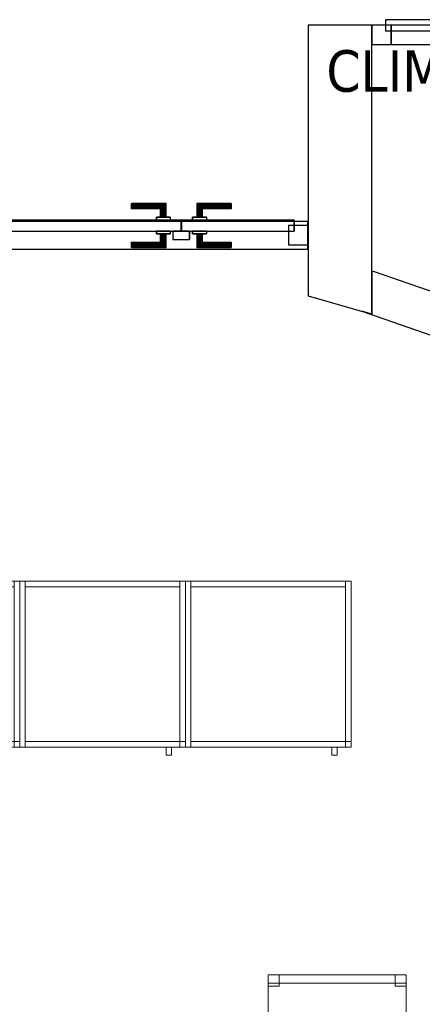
# Model space of a CAD drawing. Header units: metres. Extents: x 397.7 to 427.5, y 12.7 to 28.4.
# Tile 19 of 130: x 406.5 to 407.9, y 20.7 to 24.2. Entities that reach past the tile are written whole.
import ezdxf

# ---------------------------------------------------------------- set-up
doc = ezdxf.new("R2010")
doc.units = ezdxf.units.M
doc.layers.add('01_CARPINTERIA', color=5, linetype='Continuous', lineweight=25, true_color=0x0000ff)
for name, color, linetype, lineweight in [('02_MOBILIARIO', 7, 'Continuous', 18), ('A-DETL-____-MBND', 7, 'Continuous', 18), ('A-GENM-____-OTLN', 7, 'Continuous', 18), ('A-WALL-____-MCUT', 7, 'Continuous', 25), ('A-WALL-____-OTLN', 7, 'Continuous', 25), ('G-____-____-TEXT', 7, 'Continuous', 30), ('Mobiliario', 7, 'Continuous', 18)]:
    doc.layers.add(name, color=color, linetype=linetype, lineweight=lineweight)
doc.styles.add('Tahoma_2', font='tahoma.ttf', dxfattribs={"height": 0.15})

# ---------------------------------------------------------------- blocks, each defined once
blk = doc.blocks.new('Family - LONDR55-XX_ZZ-ARQ-CAA-M3D-Londres55-153683-07_CLI_AIRE_P4')
at = {"layer": '01_CARPINTERIA', "color": 161, "true_color": 0xaaaaff}
for p, q in [((0.8687, 0.09), (0.05, 0.09)), ((0.05, 0.09), (0.05, 0.05)), ((0.8687, 0.09), (0.05, 0.09)), ((0.05, 0.09), (0.05, 0.05)), ((0.07, 0.07), (0, 0.07)), ((0, 0.07), (0, 0)), ((0.07, 0.07), (0, 0.07)), ((0, 0.07), (0, 0)), ((0.05, 0.05), (0.8687, 0.05)), ((0.05, 0.05), (0.8687, 0.05)), ((0.07, 0), (0.07, 0.07)), ((0.07, 0.07), (0.07, 0)), ((0, 0), (0.07, 0)), ((0, 0), (0.07, 0))]:
    blk.add_line(p, q, dxfattribs=at)
blk = doc.blocks.new('Family - Porta P4-153684-07_CLI_AIRE_P4')
blk.add_blockref('Family - LONDR55-XX_ZZ-ARQ-CAA-M3D-Londres55-153683-07_CLI_AIRE_P4', (0, 0))
blk = doc.blocks.new('Family - Evans P4-153693-07_CLI_AIRE_P4')
at = {"layer": 'A-WALL-____-OTLN', "color": 253, "true_color": 0xaaaaaa}
for p, q in [((3.169, 0.1), (0, 0.1)), ((3.169, 0.1), (1.84, 0.1)), ((3.169, 0), (3.169, 0.1)), ((3.169, 0), (3.169, 0.1)), ((0, 0), (3.169, 0)), ((1.84, 0), (3.169, 0))]:
    blk.add_line(p, q, dxfattribs=at)
at = {"layer": 'A-WALL-____-OTLN', "color": 253, "lineweight": 18, "true_color": 0xaaaaaa}
blk.add_line((0, 0), (3.169, 0), dxfattribs=at)
blk = doc.blocks.new('Family - Vano porta P4-153695-07_CLI_AIRE_P4')
at = {"layer": 'A-GENM-____-OTLN', "color": 253, "true_color": 0xaaaaaa}
for p, q in [((406.177, 23.5195), (406.177, 23.4195)), ((407.506, 23.5195), (406.177, 23.5195)), ((406.177, 23.5195), (406.177, 23.4195)), ((406.177, 23.5195), (407.506, 23.5195)), ((407.506, 23.4195), (407.506, 23.5195)), ((407.506, 23.5195), (407.506, 23.4195)), ((406.177, 23.4195), (407.506, 23.4195)), ((407.506, 23.4195), (406.177, 23.4195))]:
    blk.add_line(p, q, dxfattribs=at)
blk = doc.blocks.new('Family - Evans P4-153701-07_CLI_AIRE_P4')
at = {"layer": 'A-WALL-____-MCUT', "color": 253, "true_color": 0xaaaaaa}
for p, q in [((1.5874, 5.027), (1.578, 5.0297)), ((1.578, 5.0297), (1.578, 4.8736)), ((1.8484, 4.937), (1.5874, 5.027)), ((1.578, 4.8736), (1.5423, 4.8839)), ((1.5423, 4.8839), (1.7957, 4.7965))]:
    blk.add_line(p, q, dxfattribs=at)
at = {"layer": 'A-WALL-____-OTLN', "color": 253, "true_color": 0xaaaaaa}
for p, q in [((1.578, 5.0297), (1.578, 4.8736)), ((1.5874, 5.027), (1.578, 5.0297)), ((1.8484, 4.937), (1.5874, 5.027)), ((1.5423, 4.8839), (1.7957, 4.7965)), ((1.578, 4.8736), (1.5423, 4.8839))]:
    blk.add_line(p, q, dxfattribs=at)
blk = doc.blocks.new('Family - Cadira d_Oficina_P4-153769-07_CLI_AIRE_P4')
at = {"layer": 'A-DETL-____-MBND', "color": 253, "true_color": 0xaaaaaa}
for p, q in [((0, 0.47), (0, 0.5)), ((0, 0.5), (0.5, 0.5)), ((0.5, 0.5), (0, 0.5)), ((0, 0.5), (0, 0.47)), ((0, 0), (0, 0.5)), ((0, 0.5), (0.5, 0.5)), ((0.5, 0.5), (0, 0.5)), ((0, 0.5), (0, 0)), ((0, 0.46), (0, 0.5)), ((0, 0.5), (0.04, 0.5)), ((0.04, 0.5), (0, 0.5)), ((0, 0.5), (0, 0.46)), ((0.04, 0.5), (0.04, 0.46)), ((0.04, 0.46), (0.04, 0.5)), ((0.46, 0.46), (0.46, 0.5)), ((0.46, 0.5), (0.5, 0.5)), ((0.5, 0.5), (0.46, 0.5)), ((0.46, 0.5), (0.46, 0.46)), ((0.5, 0.5), (0.5, 0.47)), ((0.5, 0.47), (0.5, 0.5)), ((0.5, 0.5), (0.5, 0)), ((0.5, 0), (0.5, 0.5)), ((0.5, 0.5), (0.5, 0.46)), ((0.5, 0.46), (0.5, 0.5)), ((0.5, 0.47), (0, 0.47)), ((0, 0.47), (0.5, 0.47)), ((0.04, 0.46), (0, 0.46)), ((0, 0.46), (0.04, 0.46)), ((0.5, 0.46), (0.46, 0.46)), ((0.46, 0.46), (0.5, 0.46)), ((0, 0), (0, 0.04)), ((0, 0.04), (0.04, 0.04)), ((0.04, 0.04), (0, 0.04)), ((0, 0.04), (0, 0)), ((0.04, 0.04), (0.04, 0)), ((0.04, 0), (0.04, 0.04)), ((0.46, 0), (0.46, 0.04)), ((0.46, 0.04), (0.5, 0.04)), ((0.5, 0.04), (0.46, 0.04)), ((0.46, 0.04), (0.46, 0)), ((0.5, 0.04), (0.5, 0)), ((0.5, 0), (0.5, 0.04)), ((0.5, 0), (0, 0)), ((0, 0), (0.5, 0)), ((0.04, 0), (0, 0)), ((0, 0), (0.04, 0)), ((0.5, 0), (0.46, 0)), ((0.46, 0), (0.5, 0))]:
    blk.add_line(p, q, dxfattribs=at)
blk = doc.blocks.new('Family - Armai 60x60x60_P4-153807-07_CLI_AIRE_P4')
at = {"layer": '02_MOBILIARIO', "color": 253, "true_color": 0xaaaaaa}
for p, q in [((0, 0.03), (0, 0.63)), ((0, 0.63), (0, 0.03)), ((0, 0.63), (0.6, 0.63)), ((0.6, 0.63), (0, 0.63)), ((0, 0.03), (0, 0.63)), ((0, 0.63), (0.02, 0.63)), ((0.02, 0.63), (0.02, 0.61)), ((0.02, 0.63), (0.58, 0.63)), ((0.02, 0.63), (0.02, 0.03)), ((0.58, 0.61), (0.02, 0.61)), ((0.58, 0.63), (0.58, 0.61)), ((0.58, 0.03), (0.58, 0.63)), ((0.58, 0.63), (0.6, 0.63)), ((0.6, 0.63), (0.6, 0.03)), ((0.6, 0.63), (0.6, 0.03)), ((0.6, 0.03), (0.6, 0.63)), ((0.02, 0.05), (0.02, 0.03)), ((0.02, 0.05), (0.58, 0.05)), ((0.58, 0.03), (0.58, 0.05)), ((0.58, 0.05), (0.6, 0.05)), ((0.58, 0.05), (0.58, 0.03)), ((0.6, 0.03), (0.6, 0.05)), ((0.6, 0.03), (0, 0.03)), ((0, 0.03), (0.6, 0.03)), ((0, 0.03), (0.02, 0.03)), ((0.58, 0.03), (0.02, 0.03)), ((0.6, 0.03), (0.58, 0.03)), ((0.58, 0.03), (0.6, 0.03))]:
    blk.add_line(p, q, dxfattribs=at)
at = {"layer": 'Mobiliario', "color": 253, "true_color": 0xaaaaaa}
for p, q in [((0.02, 0.63), (0, 0.63)), ((0, 0.63), (0, 0.03)), ((0.02, 0.63), (0.02, 0.61)), ((0.58, 0.63), (0.02, 0.63)), ((0.02, 0.03), (0.02, 0.63)), ((0.02, 0.61), (0.58, 0.61)), ((0.58, 0.61), (0.58, 0.63)), ((0.6, 0.63), (0.58, 0.63)), ((0.58, 0.63), (0.58, 0.03)), ((0.6, 0.03), (0.6, 0.63)), ((0.02, 0.05), (0.02, 0.03)), ((0.58, 0.05), (0.02, 0.05)), ((0.6, 0.05), (0.58, 0.05)), ((0.58, 0.05), (0.58, 0.03)), ((0.58, 0.03), (0.58, 0.05)), ((0.6, 0.03), (0.6, 0.05)), ((0, 0.03), (0.02, 0.03)), ((0.02, 0.03), (0.58, 0.03)), ((0.58, 0.03), (0.6, 0.03)), ((0.58, 0.03), (0.6, 0.03))]:
    blk.add_line(p, q, dxfattribs=at)
blk = doc.blocks.new('Family - Armai 60x60x60_P4-153842-07_CLI_AIRE_P4')
at = {"layer": '02_MOBILIARIO', "color": 253, "true_color": 0xaaaaaa}
for p, q in [((0, 0.03), (0, 0.63)), ((0, 0.63), (0.02, 0.63)), ((0, 0.03), (0, 0.63)), ((0, 0.63), (0, 0.03)), ((0, 0.63), (0.6, 0.63)), ((0.6, 0.63), (0, 0.63)), ((0.02, 0.63), (0.02, 0.03)), ((0.02, 0.63), (0.02, 0.61)), ((0.02, 0.63), (0.58, 0.63)), ((0.58, 0.61), (0.02, 0.61)), ((0.58, 0.03), (0.58, 0.63)), ((0.58, 0.63), (0.6, 0.63)), ((0.58, 0.63), (0.58, 0.61)), ((0.6, 0.63), (0.6, 0.03)), ((0.6, 0.63), (0.6, 0.03)), ((0.6, 0.03), (0.6, 0.63)), ((0.02, 0.05), (0.02, 0.03)), ((0.02, 0.05), (0.58, 0.05)), ((0.58, 0.05), (0.58, 0.03)), ((0.58, 0.03), (0.58, 0.05)), ((0.58, 0.05), (0.6, 0.05)), ((0.6, 0.03), (0.6, 0.05)), ((0, 0.03), (0.02, 0.03)), ((0.6, 0.03), (0, 0.03)), ((0, 0.03), (0.6, 0.03)), ((0.58, 0.03), (0.02, 0.03)), ((0.58, 0.03), (0.6, 0.03)), ((0.6, 0.03), (0.58, 0.03))]:
    blk.add_line(p, q, dxfattribs=at)
at = {"layer": 'Mobiliario', "color": 253, "true_color": 0xaaaaaa}
for p, q in [((0.02, 0.63), (0, 0.63)), ((0, 0.63), (0, 0.03)), ((0.02, 0.03), (0.02, 0.63)), ((0.02, 0.63), (0.02, 0.61)), ((0.58, 0.63), (0.02, 0.63)), ((0.02, 0.61), (0.58, 0.61)), ((0.6, 0.63), (0.58, 0.63)), ((0.58, 0.63), (0.58, 0.03)), ((0.58, 0.61), (0.58, 0.63)), ((0.6, 0.03), (0.6, 0.63)), ((0.02, 0.05), (0.02, 0.03)), ((0.58, 0.05), (0.02, 0.05)), ((0.58, 0.03), (0.58, 0.05)), ((0.6, 0.05), (0.58, 0.05)), ((0.58, 0.05), (0.58, 0.03)), ((0.6, 0.03), (0.6, 0.05)), ((0, 0.03), (0.02, 0.03)), ((0.02, 0.03), (0.58, 0.03)), ((0.58, 0.03), (0.6, 0.03)), ((0.58, 0.03), (0.6, 0.03))]:
    blk.add_line(p, q, dxfattribs=at)
blk = doc.blocks.new('Family - Armai 60x60x60_P4-153850-07_CLI_AIRE_P4')
at = {"layer": 'A-DETL-____-MBND', "color": 253, "true_color": 0xaaaaaa}
for p, q in [((0, 0.03), (0, 0.63)), ((0, 0.63), (0.02, 0.63)), ((0, 0.63), (0.02, 0.63)), ((0, 0.63), (0, 0.03)), ((0, 0.03), (0, 0.63)), ((0, 0.63), (0, 0.03)), ((0, 0.63), (0.6, 0.63)), ((0.6, 0.63), (0, 0.63)), ((0, 0.03), (0, 0.63)), ((0, 0.63), (0, 0.03)), ((0, 0.63), (0.6, 0.63)), ((0.6, 0.63), (0, 0.63)), ((0.02, 0.63), (0.02, 0.03)), ((0.02, 0.03), (0.02, 0.63)), ((0.02, 0.61), (0.02, 0.63)), ((0.02, 0.63), (0.02, 0.61)), ((0.02, 0.63), (0.58, 0.63)), ((0.58, 0.63), (0.02, 0.63)), ((0.58, 0.61), (0.02, 0.61)), ((0.02, 0.61), (0.58, 0.61)), ((0.58, 0.03), (0.58, 0.63)), ((0.58, 0.63), (0.6, 0.63)), ((0.58, 0.63), (0.6, 0.63)), ((0.58, 0.63), (0.58, 0.03)), ((0.58, 0.63), (0.58, 0.61)), ((0.58, 0.63), (0.58, 0.61)), ((0.6, 0.63), (0.6, 0.03)), ((0.6, 0.03), (0.6, 0.63)), ((0.6, 0.63), (0.6, 0.03)), ((0.6, 0.03), (0.6, 0.63)), ((0.6, 0.63), (0.6, 0.03)), ((0.6, 0.03), (0.6, 0.63)), ((0.02, 0.03), (0.02, 0.05)), ((0.02, 0.05), (0.02, 0.03)), ((0.02, 0.05), (0.58, 0.05)), ((0.58, 0.05), (0.02, 0.05)), ((0.58, 0.03), (0.58, 0.05)), ((0.58, 0.05), (0.6, 0.05)), ((0.58, 0.03), (0.58, 0.05)), ((0.6, 0.05), (0.58, 0.05)), ((0.58, 0.05), (0.58, 0.03)), ((0.58, 0.05), (0.58, 0.03)), ((0.6, 0.05), (0.6, 0.03)), ((0.6, 0.03), (0.6, 0.05)), ((0.02, 0.03), (0, 0.03)), ((0, 0.03), (0.02, 0.03)), ((0.6, 0.03), (0, 0.03)), ((0, 0.03), (0.6, 0.03)), ((0.6, 0.03), (0, 0.03)), ((0, 0.03), (0.6, 0.03)), ((0.58, 0.03), (0.02, 0.03)), ((0.02, 0.03), (0.58, 0.03)), ((0.53, 0), (0.53, 0.03)), ((0.53, 0.03), (0.53, 0)), ((0.53, 0.03), (0.55, 0.03)), ((0.55, 0.03), (0.53, 0.03)), ((0.55, 0), (0.53, 0)), ((0.53, 0), (0.55, 0)), ((0.55, 0.03), (0.55, 0)), ((0.55, 0.03), (0.55, 0)), ((0.6, 0.03), (0.58, 0.03)), ((0.58, 0.03), (0.6, 0.03)), ((0.6, 0.03), (0.58, 0.03)), ((0.58, 0.03), (0.6, 0.03))]:
    blk.add_line(p, q, dxfattribs=at)
blk = doc.blocks.new('Family - Armai 60x60x60_P4-154062-07_CLI_AIRE_P4')
at = {"layer": 'A-DETL-____-MBND', "color": 253, "true_color": 0xaaaaaa}
for p, q in [((0, 0.03), (0, 0.63)), ((0, 0.63), (0.02, 0.63)), ((0, 0.63), (0.02, 0.63)), ((0, 0.63), (0, 0.03)), ((0, 0.03), (0, 0.63)), ((0, 0.63), (0, 0.03)), ((0, 0.63), (0.6, 0.63)), ((0.6, 0.63), (0, 0.63)), ((0, 0.03), (0, 0.63)), ((0, 0.63), (0, 0.03)), ((0, 0.63), (0.6, 0.63)), ((0.6, 0.63), (0, 0.63)), ((0.02, 0.61), (0.02, 0.63)), ((0.02, 0.63), (0.02, 0.61)), ((0.02, 0.63), (0.58, 0.63)), ((0.58, 0.63), (0.02, 0.63)), ((0.02, 0.63), (0.02, 0.03)), ((0.02, 0.03), (0.02, 0.63)), ((0.58, 0.61), (0.02, 0.61)), ((0.02, 0.61), (0.58, 0.61)), ((0.58, 0.63), (0.58, 0.61)), ((0.58, 0.63), (0.58, 0.61)), ((0.58, 0.03), (0.58, 0.63)), ((0.58, 0.63), (0.6, 0.63)), ((0.58, 0.63), (0.6, 0.63)), ((0.58, 0.63), (0.58, 0.03)), ((0.6, 0.63), (0.6, 0.03)), ((0.6, 0.03), (0.6, 0.63)), ((0.6, 0.63), (0.6, 0.03)), ((0.6, 0.03), (0.6, 0.63)), ((0.6, 0.63), (0.6, 0.03)), ((0.6, 0.03), (0.6, 0.63)), ((0.02, 0.03), (0.02, 0.05)), ((0.02, 0.05), (0.02, 0.03)), ((0.02, 0.05), (0.58, 0.05)), ((0.58, 0.05), (0.02, 0.05)), ((0.58, 0.05), (0.58, 0.03)), ((0.58, 0.05), (0.58, 0.03)), ((0.58, 0.03), (0.58, 0.05)), ((0.58, 0.05), (0.6, 0.05)), ((0.58, 0.03), (0.58, 0.05)), ((0.6, 0.05), (0.58, 0.05)), ((0.6, 0.05), (0.6, 0.03)), ((0.6, 0.03), (0.6, 0.05)), ((0.02, 0.03), (0, 0.03)), ((0, 0.03), (0.02, 0.03)), ((0.6, 0.03), (0, 0.03)), ((0, 0.03), (0.6, 0.03)), ((0.6, 0.03), (0, 0.03)), ((0, 0.03), (0.6, 0.03)), ((0.58, 0.03), (0.02, 0.03)), ((0.02, 0.03), (0.58, 0.03)), ((0.53, 0), (0.53, 0.03)), ((0.53, 0.03), (0.53, 0)), ((0.53, 0.03), (0.55, 0.03)), ((0.55, 0.03), (0.53, 0.03)), ((0.55, 0), (0.53, 0)), ((0.53, 0), (0.55, 0)), ((0.55, 0.03), (0.55, 0)), ((0.55, 0.03), (0.55, 0)), ((0.6, 0.03), (0.58, 0.03)), ((0.58, 0.03), (0.6, 0.03)), ((0.6, 0.03), (0.58, 0.03)), ((0.58, 0.03), (0.6, 0.03))]:
    blk.add_line(p, q, dxfattribs=at)
blk = doc.blocks.new('Family - Armai 60x60x60_P4-154114-07_CLI_AIRE_P4')
at = {"layer": '02_MOBILIARIO', "color": 253, "true_color": 0xaaaaaa}
for p, q in [((0, 0.03), (0, 0.63)), ((0, 0.63), (0.02, 0.63)), ((0, 0.03), (0, 0.63)), ((0, 0.63), (0, 0.03)), ((0, 0.63), (0.6, 0.63)), ((0.6, 0.63), (0, 0.63)), ((0.02, 0.63), (0.02, 0.03)), ((0.02, 0.63), (0.02, 0.61)), ((0.02, 0.63), (0.58, 0.63)), ((0.58, 0.61), (0.02, 0.61)), ((0.58, 0.63), (0.58, 0.61)), ((0.58, 0.03), (0.58, 0.63)), ((0.58, 0.63), (0.6, 0.63)), ((0.6, 0.63), (0.6, 0.03)), ((0.6, 0.03), (0.6, 0.63)), ((0.6, 0.63), (0.6, 0.03)), ((0.02, 0.05), (0.02, 0.03)), ((0.02, 0.05), (0.58, 0.05)), ((0.58, 0.03), (0.58, 0.05)), ((0.58, 0.05), (0.6, 0.05)), ((0.58, 0.05), (0.58, 0.03)), ((0.6, 0.03), (0.6, 0.05)), ((0, 0.03), (0.02, 0.03)), ((0.6, 0.03), (0, 0.03)), ((0, 0.03), (0.6, 0.03)), ((0.58, 0.03), (0.02, 0.03)), ((0.6, 0.03), (0.58, 0.03)), ((0.58, 0.03), (0.6, 0.03))]:
    blk.add_line(p, q, dxfattribs=at)
at = {"layer": 'Mobiliario', "color": 253, "true_color": 0xaaaaaa}
for p, q in [((0.02, 0.63), (0, 0.63)), ((0, 0.63), (0, 0.03)), ((0.02, 0.03), (0.02, 0.63)), ((0.02, 0.63), (0.02, 0.61)), ((0.58, 0.63), (0.02, 0.63)), ((0.02, 0.61), (0.58, 0.61)), ((0.58, 0.61), (0.58, 0.63)), ((0.6, 0.63), (0.58, 0.63)), ((0.58, 0.63), (0.58, 0.03)), ((0.6, 0.03), (0.6, 0.63)), ((0.02, 0.05), (0.02, 0.03)), ((0.58, 0.05), (0.02, 0.05)), ((0.6, 0.05), (0.58, 0.05)), ((0.58, 0.05), (0.58, 0.03)), ((0.58, 0.03), (0.58, 0.05)), ((0.6, 0.03), (0.6, 0.05)), ((0, 0.03), (0.02, 0.03)), ((0.02, 0.03), (0.58, 0.03)), ((0.58, 0.03), (0.6, 0.03)), ((0.58, 0.03), (0.6, 0.03))]:
    blk.add_line(p, q, dxfattribs=at)
blk = doc.blocks.new('Family - Evans P4-154250-07_CLI_AIRE_P4')
at = {"layer": 'A-WALL-____-OTLN', "color": 253, "true_color": 0xaaaaaa}
for p, q in [((2.6869, 0.07), (0, 0.07)), ((2.6869, 0.07), (0.9485, 0.07)), ((2.6869, 0), (2.6869, 0.07)), ((2.6869, 0), (2.6869, 0.07)), ((0, 0), (2.6869, 0)), ((0.9485, 0), (2.6869, 0))]:
    blk.add_line(p, q, dxfattribs=at)
at = {"layer": 'A-WALL-____-OTLN', "color": 253, "lineweight": 18, "true_color": 0xaaaaaa}
blk.add_line((0, 0), (2.8169, 0), dxfattribs=at)
blk = doc.blocks.new('Family - Vano porta P4-154254-07_CLI_AIRE_P4')
at = {"layer": 'A-GENM-____-OTLN', "color": 253, "true_color": 0xaaaaaa}
for p, q in [((407.737, 24.2295), (407.737, 24.1595)), ((409.4754, 24.2295), (407.737, 24.2295)), ((407.737, 24.2295), (407.737, 24.1595)), ((407.737, 24.2295), (409.4754, 24.2295)), ((407.737, 24.1595), (409.4754, 24.1595)), ((409.4754, 24.1595), (407.737, 24.1595))]:
    blk.add_line(p, q, dxfattribs=at)
blk = doc.blocks.new('Family - Armai 60x60x60_P4-154334-07_CLI_AIRE_P4')
at = {"layer": 'A-DETL-____-MBND', "color": 253, "true_color": 0xaaaaaa}
for p, q in [((0, 0.03), (0, 0.63)), ((0, 0.63), (0, 0.03)), ((0, 0.63), (0.6, 0.63)), ((0.6, 0.63), (0, 0.63)), ((0, 0.03), (0, 0.63)), ((0, 0.63), (0.02, 0.63)), ((0, 0.63), (0.02, 0.63)), ((0, 0.63), (0, 0.03)), ((0, 0.03), (0, 0.63)), ((0, 0.63), (0, 0.03)), ((0, 0.63), (0.6, 0.63)), ((0.6, 0.63), (0, 0.63)), ((0.02, 0.61), (0.02, 0.63)), ((0.02, 0.63), (0.02, 0.61)), ((0.02, 0.63), (0.58, 0.63)), ((0.58, 0.63), (0.02, 0.63)), ((0.02, 0.63), (0.02, 0.03)), ((0.02, 0.03), (0.02, 0.63)), ((0.58, 0.61), (0.02, 0.61)), ((0.02, 0.61), (0.58, 0.61)), ((0.58, 0.03), (0.58, 0.63)), ((0.58, 0.63), (0.6, 0.63)), ((0.58, 0.63), (0.6, 0.63)), ((0.58, 0.63), (0.58, 0.03)), ((0.58, 0.63), (0.58, 0.61)), ((0.58, 0.63), (0.58, 0.61)), ((0.6, 0.63), (0.6, 0.03)), ((0.6, 0.03), (0.6, 0.63)), ((0.6, 0.63), (0.6, 0.03)), ((0.6, 0.03), (0.6, 0.63)), ((0.6, 0.63), (0.6, 0.03)), ((0.6, 0.03), (0.6, 0.63)), ((0.02, 0.03), (0.02, 0.05)), ((0.02, 0.05), (0.02, 0.03)), ((0.02, 0.05), (0.58, 0.05)), ((0.58, 0.05), (0.02, 0.05)), ((0.58, 0.03), (0.58, 0.05)), ((0.58, 0.05), (0.6, 0.05)), ((0.58, 0.03), (0.58, 0.05)), ((0.6, 0.05), (0.58, 0.05)), ((0.58, 0.05), (0.58, 0.03)), ((0.58, 0.05), (0.58, 0.03)), ((0.6, 0.05), (0.6, 0.03)), ((0.6, 0.03), (0.6, 0.05)), ((0.6, 0.03), (0, 0.03)), ((0, 0.03), (0.6, 0.03)), ((0.02, 0.03), (0, 0.03)), ((0, 0.03), (0.02, 0.03)), ((0.6, 0.03), (0, 0.03)), ((0, 0.03), (0.6, 0.03)), ((0.58, 0.03), (0.02, 0.03)), ((0.02, 0.03), (0.58, 0.03)), ((0.53, 0), (0.53, 0.03)), ((0.53, 0.03), (0.53, 0)), ((0.53, 0.03), (0.55, 0.03)), ((0.55, 0.03), (0.53, 0.03)), ((0.55, 0), (0.53, 0)), ((0.53, 0), (0.55, 0)), ((0.55, 0.03), (0.55, 0)), ((0.55, 0.03), (0.55, 0)), ((0.6, 0.03), (0.58, 0.03)), ((0.58, 0.03), (0.6, 0.03)), ((0.6, 0.03), (0.58, 0.03)), ((0.58, 0.03), (0.6, 0.03))]:
    blk.add_line(p, q, dxfattribs=at)
blk = doc.blocks.new('Family - Evans P4-154350-07_CLI_AIRE_P4')
at = {"layer": 'A-WALL-____-MCUT', "color": 253, "true_color": 0xaaaaaa}
for p, q in [((0.0661, 0.23), (0, 0)), ((1.0456, 0.23), (0.0661, 0.23)), ((1.0456, 0), (1.0456, 0.23)), ((0, 0), (1.0456, 0))]:
    blk.add_line(p, q, dxfattribs=at)
at = {"layer": 'A-WALL-____-OTLN', "color": 253, "true_color": 0xaaaaaa}
for p, q in [((0.0661, 0.23), (0, 0)), ((1.0456, 0.23), (0.0661, 0.23)), ((1.0456, 0), (1.0456, 0.23)), ((0, 0), (1.0456, 0))]:
    blk.add_line(p, q, dxfattribs=at)
at = {"layer": 'A-WALL-____-OTLN', "color": 253, "lineweight": 18, "true_color": 0xaaaaaa}
blk.add_line((0, 0), (1.0456, 0), dxfattribs=at)
blk = doc.blocks.new('Family - Armai 60x60x60_P4-154414-07_CLI_AIRE_P4')
at = {"layer": 'A-DETL-____-MBND', "color": 253, "true_color": 0xaaaaaa}
for p, q in [((0, 0.03), (0, 0.63)), ((0, 0.63), (0, 0.03)), ((0, 0.63), (0.6, 0.63)), ((0.6, 0.63), (0, 0.63)), ((0, 0.03), (0, 0.63)), ((0, 0.63), (0, 0.03)), ((0, 0.63), (0.6, 0.63)), ((0.6, 0.63), (0, 0.63)), ((0, 0.03), (0, 0.63)), ((0, 0.63), (0.02, 0.63)), ((0, 0.63), (0.02, 0.63)), ((0, 0.63), (0, 0.03)), ((0.02, 0.61), (0.02, 0.63)), ((0.02, 0.63), (0.02, 0.61)), ((0.02, 0.63), (0.58, 0.63)), ((0.58, 0.63), (0.02, 0.63)), ((0.02, 0.63), (0.02, 0.03)), ((0.02, 0.03), (0.02, 0.63)), ((0.58, 0.61), (0.02, 0.61)), ((0.02, 0.61), (0.58, 0.61)), ((0.58, 0.63), (0.58, 0.61)), ((0.58, 0.63), (0.58, 0.61)), ((0.58, 0.03), (0.58, 0.63)), ((0.58, 0.63), (0.6, 0.63)), ((0.58, 0.63), (0.6, 0.63)), ((0.58, 0.63), (0.58, 0.03)), ((0.6, 0.63), (0.6, 0.03)), ((0.6, 0.03), (0.6, 0.63)), ((0.6, 0.63), (0.6, 0.03)), ((0.6, 0.03), (0.6, 0.63)), ((0.6, 0.63), (0.6, 0.03)), ((0.6, 0.03), (0.6, 0.63)), ((0.02, 0.03), (0.02, 0.05)), ((0.02, 0.05), (0.02, 0.03)), ((0.02, 0.05), (0.58, 0.05)), ((0.58, 0.05), (0.02, 0.05)), ((0.58, 0.05), (0.58, 0.03)), ((0.58, 0.05), (0.58, 0.03)), ((0.58, 0.03), (0.58, 0.05)), ((0.58, 0.05), (0.6, 0.05)), ((0.58, 0.03), (0.58, 0.05)), ((0.6, 0.05), (0.58, 0.05)), ((0.6, 0.05), (0.6, 0.03)), ((0.6, 0.03), (0.6, 0.05)), ((0.6, 0.03), (0, 0.03)), ((0, 0.03), (0.6, 0.03)), ((0.6, 0.03), (0, 0.03)), ((0, 0.03), (0.6, 0.03)), ((0.02, 0.03), (0, 0.03)), ((0, 0.03), (0.02, 0.03)), ((0.58, 0.03), (0.02, 0.03)), ((0.02, 0.03), (0.58, 0.03)), ((0.53, 0), (0.53, 0.03)), ((0.53, 0.03), (0.53, 0)), ((0.53, 0.03), (0.55, 0.03)), ((0.55, 0.03), (0.53, 0.03)), ((0.55, 0), (0.53, 0)), ((0.53, 0), (0.55, 0)), ((0.55, 0.03), (0.55, 0)), ((0.55, 0.03), (0.55, 0)), ((0.6, 0.03), (0.58, 0.03)), ((0.58, 0.03), (0.6, 0.03)), ((0.6, 0.03), (0.58, 0.03)), ((0.58, 0.03), (0.6, 0.03))]:
    blk.add_line(p, q, dxfattribs=at)
blk = doc.blocks.new('Family - Armai 60x60x60_P4-154436-07_CLI_AIRE_P4')
at = {"layer": 'A-DETL-____-MBND', "color": 253, "true_color": 0xaaaaaa}
for p, q in [((0, 0.03), (0, 0.63)), ((0, 0.63), (0.02, 0.63)), ((0, 0.63), (0.02, 0.63)), ((0, 0.63), (0, 0.03)), ((0, 0.03), (0, 0.63)), ((0, 0.63), (0, 0.03)), ((0, 0.63), (0.6, 0.63)), ((0.6, 0.63), (0, 0.63)), ((0, 0.03), (0, 0.63)), ((0, 0.63), (0, 0.03)), ((0, 0.63), (0.6, 0.63)), ((0.6, 0.63), (0, 0.63)), ((0.02, 0.61), (0.02, 0.63)), ((0.02, 0.63), (0.02, 0.61)), ((0.02, 0.63), (0.58, 0.63)), ((0.58, 0.63), (0.02, 0.63)), ((0.02, 0.63), (0.02, 0.03)), ((0.02, 0.03), (0.02, 0.63)), ((0.58, 0.61), (0.02, 0.61)), ((0.02, 0.61), (0.58, 0.61)), ((0.58, 0.63), (0.58, 0.61)), ((0.58, 0.63), (0.58, 0.61)), ((0.58, 0.03), (0.58, 0.63)), ((0.58, 0.63), (0.6, 0.63)), ((0.58, 0.63), (0.6, 0.63)), ((0.58, 0.63), (0.58, 0.03)), ((0.6, 0.63), (0.6, 0.03)), ((0.6, 0.03), (0.6, 0.63)), ((0.6, 0.63), (0.6, 0.03)), ((0.6, 0.03), (0.6, 0.63)), ((0.6, 0.63), (0.6, 0.03)), ((0.6, 0.03), (0.6, 0.63)), ((0.02, 0.03), (0.02, 0.05)), ((0.02, 0.05), (0.02, 0.03)), ((0.02, 0.05), (0.58, 0.05)), ((0.58, 0.05), (0.02, 0.05)), ((0.58, 0.03), (0.58, 0.05)), ((0.58, 0.05), (0.6, 0.05)), ((0.58, 0.03), (0.58, 0.05)), ((0.6, 0.05), (0.58, 0.05)), ((0.58, 0.05), (0.58, 0.03)), ((0.58, 0.05), (0.58, 0.03)), ((0.6, 0.05), (0.6, 0.03)), ((0.6, 0.03), (0.6, 0.05)), ((0.02, 0.03), (0, 0.03)), ((0, 0.03), (0.02, 0.03)), ((0.6, 0.03), (0, 0.03)), ((0, 0.03), (0.6, 0.03)), ((0.6, 0.03), (0, 0.03)), ((0, 0.03), (0.6, 0.03)), ((0.58, 0.03), (0.02, 0.03)), ((0.02, 0.03), (0.58, 0.03)), ((0.53, 0), (0.53, 0.03)), ((0.53, 0.03), (0.53, 0)), ((0.53, 0.03), (0.55, 0.03)), ((0.55, 0.03), (0.53, 0.03)), ((0.55, 0), (0.53, 0)), ((0.53, 0), (0.55, 0)), ((0.55, 0.03), (0.55, 0)), ((0.55, 0.03), (0.55, 0)), ((0.6, 0.03), (0.58, 0.03)), ((0.58, 0.03), (0.6, 0.03)), ((0.6, 0.03), (0.58, 0.03)), ((0.58, 0.03), (0.6, 0.03))]:
    blk.add_line(p, q, dxfattribs=at)
blk = doc.blocks.new('Family - LONDR55-XX_ZZ-ARQ-CAA-M3D-Londres55-154461-07_CLI_AIRE_P4')
at = {"layer": '01_CARPINTERIA', "color": 161, "true_color": 0xaaaaff}
for p, q in [((0.69, 0.1487), (0.69, 0.15)), ((0.69, 0.15), (0.69, 0.1487)), ((0.815, 0.15), (0.69, 0.15)), ((0.69, 0.145), (0.69, 0.1487)), ((0.69, 0.1487), (0.69, 0.145)), ((0.8137, 0.1487), (0.69, 0.1487)), ((0.8137, 0.1487), (0.69, 0.1487)), ((0.69, 0.14), (0.69, 0.145)), ((0.69, 0.145), (0.69, 0.14)), ((0.81, 0.145), (0.69, 0.145)), ((0.81, 0.145), (0.69, 0.145)), ((0.81, 0.145), (0.805, 0.14)), ((0.805, 0.14), (0.81, 0.145)), ((0.8137, 0.1487), (0.81, 0.145)), ((0.81, 0.145), (0.8137, 0.1487)), ((0.81, 0.1), (0.81, 0.145)), ((0.81, 0.1), (0.81, 0.145)), ((0.815, 0.15), (0.8137, 0.1487)), ((0.8137, 0.1487), (0.815, 0.15)), ((0.8137, 0.1), (0.8137, 0.1487)), ((0.8137, 0.1), (0.8137, 0.1487)), ((0.815, 0.1), (0.815, 0.15)), ((0.9273, 0.1487), (0.926, 0.15)), ((0.926, 0.15), (0.926, 0.1)), ((0.926, 0.15), (0.9273, 0.1487)), ((1.051, 0.15), (0.926, 0.15)), ((0.931, 0.145), (0.9273, 0.1487)), ((0.9273, 0.1487), (0.9273, 0.1)), ((0.9273, 0.1487), (0.9273, 0.1)), ((0.9273, 0.1487), (0.931, 0.145)), ((1.051, 0.1487), (0.9273, 0.1487)), ((1.051, 0.1487), (0.9273, 0.1487)), ((0.936, 0.14), (0.931, 0.145)), ((0.931, 0.145), (0.931, 0.1)), ((0.931, 0.145), (0.931, 0.1)), ((0.931, 0.145), (0.936, 0.14)), ((1.051, 0.145), (0.931, 0.145)), ((1.051, 0.145), (0.931, 0.145)), ((1.051, 0.1487), (1.051, 0.15)), ((1.051, 0.15), (1.051, 0.1487)), ((1.051, 0.145), (1.051, 0.1487)), ((1.051, 0.1487), (1.051, 0.145)), ((1.051, 0.145), (1.051, 0.14)), ((1.051, 0.14), (1.051, 0.145)), ((0.69, 0.135), (0.69, 0.14)), ((0.69, 0.14), (0.69, 0.135)), ((0.69, 0.14), (0.805, 0.14)), ((0.805, 0.14), (0.69, 0.14)), ((0.69, 0.135), (0.69, 0.1313)), ((0.69, 0.1313), (0.69, 0.135)), ((0.8, 0.135), (0.69, 0.135)), ((0.8, 0.135), (0.69, 0.135)), ((0.69, 0.1313), (0.69, 0.13)), ((0.69, 0.13), (0.69, 0.1313)), ((0.7963, 0.1313), (0.69, 0.1313)), ((0.7963, 0.1313), (0.69, 0.1313)), ((0.795, 0.13), (0.69, 0.13)), ((0.795, 0.13), (0.7963, 0.1313)), ((0.7963, 0.1313), (0.795, 0.13)), ((0.795, 0.1), (0.795, 0.13)), ((0.7963, 0.1313), (0.8, 0.135)), ((0.8, 0.135), (0.7963, 0.1313)), ((0.7963, 0.1), (0.7963, 0.1313)), ((0.7963, 0.1), (0.7963, 0.1313)), ((0.8, 0.135), (0.805, 0.14)), ((0.805, 0.14), (0.8, 0.135)), ((0.8, 0.1), (0.8, 0.135)), ((0.8, 0.1), (0.8, 0.135)), ((0.805, 0.14), (0.805, 0.1)), ((0.805, 0.1), (0.805, 0.14)), ((0.936, 0.1), (0.936, 0.14)), ((0.936, 0.14), (0.936, 0.1)), ((0.936, 0.14), (0.941, 0.135)), ((0.941, 0.135), (0.936, 0.14)), ((0.936, 0.14), (1.051, 0.14)), ((1.051, 0.14), (0.936, 0.14)), ((0.941, 0.135), (0.941, 0.1)), ((0.941, 0.135), (0.9447, 0.1313)), ((0.9447, 0.1313), (0.941, 0.135)), ((0.941, 0.135), (0.941, 0.1)), ((1.051, 0.135), (0.941, 0.135)), ((1.051, 0.135), (0.941, 0.135)), ((0.9447, 0.1313), (0.9447, 0.1)), ((0.9447, 0.1313), (0.946, 0.13)), ((0.946, 0.13), (0.9447, 0.1313)), ((0.9447, 0.1313), (0.9447, 0.1)), ((1.051, 0.1313), (0.9447, 0.1313)), ((1.051, 0.1313), (0.9447, 0.1313)), ((0.946, 0.13), (0.946, 0.1)), ((1.051, 0.13), (0.946, 0.13)), ((1.051, 0.14), (1.051, 0.135)), ((1.051, 0.135), (1.051, 0.14)), ((1.051, 0.135), (1.051, 0.1313)), ((1.051, 0.1313), (1.051, 0.135)), ((1.051, 0.1313), (1.051, 0.13)), ((1.051, 0.13), (1.051, 0.1313)), ((0.87, 0.09), (0.05, 0.09)), ((0.05, 0.09), (0.05, 0.05)), ((0.87, 0.09), (0.05, 0.09)), ((0.05, 0.09), (0.05, 0.05)), ((0.83, 0.1), (0.78, 0.1)), ((0.78, 0.1), (0.83, 0.1)), ((0.78, 0.1), (0.78, 0.09)), ((0.78, 0.09), (0.78, 0.1)), ((0.83, 0.09), (0.78, 0.09)), ((0.78, 0.09), (0.83, 0.09)), ((0.7963, 0.1), (0.795, 0.1)), ((0.795, 0.1), (0.7963, 0.1)), ((0.8, 0.1), (0.7963, 0.1)), ((0.7963, 0.1), (0.8, 0.1)), ((0.805, 0.1), (0.8, 0.1)), ((0.8, 0.1), (0.805, 0.1)), ((0.81, 0.1), (0.805, 0.1)), ((0.805, 0.1), (0.81, 0.1)), ((0.81, 0.1), (0.8137, 0.1)), ((0.8137, 0.1), (0.81, 0.1)), ((0.8137, 0.1), (0.815, 0.1)), ((0.815, 0.1), (0.8137, 0.1)), ((0.83, 0.1), (0.83, 0.09)), ((0.83, 0.1), (0.83, 0.09)), ((0.87, 0.05), (0.87, 0.09)), ((0.87, 0.09), (0.87, 0.05)), ((1.279, 0.09), (0.871, 0.09)), ((0.871, 0.09), (0.871, 0.05)), ((1.279, 0.09), (0.871, 0.09)), ((0.871, 0.09), (0.871, 0.05)), ((0.961, 0.1), (0.911, 0.1)), ((0.911, 0.1), (0.961, 0.1)), ((0.911, 0.1), (0.911, 0.09)), ((0.911, 0.09), (0.911, 0.1)), ((0.961, 0.09), (0.911, 0.09)), ((0.911, 0.09), (0.961, 0.09)), ((0.9273, 0.1), (0.926, 0.1)), ((0.926, 0.1), (0.9273, 0.1)), ((0.931, 0.1), (0.9273, 0.1)), ((0.9273, 0.1), (0.931, 0.1)), ((0.936, 0.1), (0.931, 0.1)), ((0.931, 0.1), (0.936, 0.1)), ((0.941, 0.1), (0.936, 0.1)), ((0.936, 0.1), (0.941, 0.1)), ((0.941, 0.1), (0.9447, 0.1)), ((0.9447, 0.1), (0.941, 0.1)), ((0.9447, 0.1), (0.946, 0.1)), ((0.946, 0.1), (0.9447, 0.1)), ((0.961, 0.1), (0.961, 0.09)), ((0.961, 0.1), (0.961, 0.09)), ((1.279, 0.05), (1.279, 0.09)), ((1.279, 0.09), (1.279, 0.05)), ((0.07, 0.07), (0, 0.07)), ((0, 0.07), (0, 0)), ((0.07, 0.07), (0, 0.07)), ((0, 0.07), (0, 0)), ((0.05, 0.05), (0.87, 0.05)), ((0.05, 0.05), (0.87, 0.05)), ((0.07, 0), (0.07, 0.07)), ((0.07, 0.07), (0.07, 0)), ((0.78, 0.05), (0.83, 0.05)), ((0.83, 0.05), (0.78, 0.05)), ((0.78, 0.05), (0.78, 0.04)), ((0.78, 0.04), (0.78, 0.05)), ((0.78, 0.04), (0.83, 0.04)), ((0.83, 0.04), (0.78, 0.04)), ((0.7963, 0.04), (0.795, 0.04)), ((0.795, 0.04), (0.7963, 0.04)), ((0.795, 0.01), (0.795, 0.04)), ((0.8, 0.04), (0.7963, 0.04)), ((0.7963, 0.04), (0.8, 0.04)), ((0.7963, 0.0087), (0.7963, 0.04)), ((0.7963, 0.0087), (0.7963, 0.04)), ((0.8, 0.04), (0.805, 0.04)), ((0.805, 0.04), (0.8, 0.04)), ((0.8, 0.005), (0.8, 0.04)), ((0.8, 0.005), (0.8, 0.04)), ((0.805, 0.04), (0.81, 0.04)), ((0.81, 0.04), (0.805, 0.04)), ((0.805, 0.04), (0.805, 0)), ((0.805, 0), (0.805, 0.04)), ((0.81, 0.04), (0.8137, 0.04)), ((0.8137, 0.04), (0.81, 0.04)), ((0.81, -0.005), (0.81, 0.04)), ((0.81, -0.005), (0.81, 0.04)), ((0.8137, 0.04), (0.815, 0.04)), ((0.815, 0.04), (0.8137, 0.04)), ((0.8137, -0.0087), (0.8137, 0.04)), ((0.8137, -0.0087), (0.8137, 0.04)), ((0.815, -0.01), (0.815, 0.04)), ((0.83, 0.05), (0.83, 0.04)), ((0.83, 0.05), (0.83, 0.04)), ((0.9, 0.05), (0.84, 0.05)), ((0.84, 0.05), (0.84, 0.02)), ((0.9, 0.05), (0.84, 0.05)), ((0.84, 0.05), (0.84, 0.02)), ((0.871, 0.05), (1.279, 0.05)), ((0.871, 0.05), (1.279, 0.05)), ((0.9, 0.02), (0.9, 0.05)), ((0.9, 0.05), (0.9, 0.02)), ((0.911, 0.05), (0.961, 0.05)), ((0.961, 0.05), (0.911, 0.05)), ((0.911, 0.05), (0.911, 0.04)), ((0.911, 0.04), (0.911, 0.05)), ((0.911, 0.04), (0.961, 0.04)), ((0.961, 0.04), (0.911, 0.04)), ((0.9273, 0.04), (0.926, 0.04)), ((0.926, 0.04), (0.9273, 0.04)), ((0.926, 0.04), (0.926, -0.01)), ((0.931, 0.04), (0.9273, 0.04)), ((0.9273, 0.04), (0.931, 0.04)), ((0.9273, 0.04), (0.9273, -0.0087)), ((0.9273, 0.04), (0.9273, -0.0087)), ((0.931, 0.04), (0.936, 0.04)), ((0.936, 0.04), (0.931, 0.04)), ((0.931, 0.04), (0.931, -0.005)), ((0.931, 0.04), (0.931, -0.005)), ((0.936, 0.04), (0.941, 0.04)), ((0.941, 0.04), (0.936, 0.04)), ((0.936, 0), (0.936, 0.04)), ((0.936, 0.04), (0.936, 0)), ((0.941, 0.04), (0.9447, 0.04)), ((0.9447, 0.04), (0.941, 0.04)), ((0.941, 0.04), (0.941, 0.005)), ((0.941, 0.04), (0.941, 0.005)), ((0.9447, 0.04), (0.946, 0.04)), ((0.946, 0.04), (0.9447, 0.04)), ((0.9447, 0.04), (0.9447, 0.0087)), ((0.9447, 0.04), (0.9447, 0.0087)), ((0.946, 0.04), (0.946, 0.01)), ((0.961, 0.05), (0.961, 0.04)), ((0.961, 0.05), (0.961, 0.04)), ((1.329, 0.07), (1.259, 0.07)), ((1.259, 0.07), (1.259, 0)), ((1.329, 0.07), (1.259, 0.07)), ((1.259, 0.07), (1.259, 0)), ((1.329, 0), (1.329, 0.07)), ((1.329, 0.07), (1.329, 0)), ((0, 0), (0.07, 0)), ((0, 0), (0.07, 0)), ((0.69, 0.0087), (0.69, 0.01)), ((0.69, 0.01), (0.69, 0.0087)), ((0.69, 0.01), (0.795, 0.01)), ((0.69, 0.005), (0.69, 0.0087)), ((0.69, 0.0087), (0.69, 0.005)), ((0.69, 0.0087), (0.7963, 0.0087)), ((0.69, 0.0087), (0.7963, 0.0087)), ((0.69, 0), (0.69, 0.005)), ((0.69, 0.005), (0.69, 0)), ((0.69, 0.005), (0.8, 0.005)), ((0.69, 0.005), (0.8, 0.005)), ((0.69, -0.005), (0.69, 0)), ((0.69, 0), (0.69, -0.005)), ((0.805, 0), (0.69, 0)), ((0.69, 0), (0.805, 0)), ((0.7963, 0.0087), (0.795, 0.01)), ((0.795, 0.01), (0.7963, 0.0087)), ((0.8, 0.005), (0.7963, 0.0087)), ((0.7963, 0.0087), (0.8, 0.005)), ((0.805, 0), (0.8, 0.005)), ((0.8, 0.005), (0.805, 0)), ((0.805, 0), (0.81, -0.005)), ((0.84, 0.02), (0.9, 0.02)), ((0.84, 0.02), (0.9, 0.02)), ((0.941, 0.005), (0.936, 0)), ((0.936, 0), (0.941, 0.005)), ((1.051, 0), (0.936, 0)), ((0.936, 0), (1.051, 0)), ((0.9447, 0.0087), (0.941, 0.005)), ((0.941, 0.005), (0.9447, 0.0087)), ((0.941, 0.005), (1.051, 0.005)), ((0.941, 0.005), (1.051, 0.005)), ((0.946, 0.01), (0.9447, 0.0087)), ((0.9447, 0.0087), (0.946, 0.01)), ((0.9447, 0.0087), (1.051, 0.0087)), ((0.9447, 0.0087), (1.051, 0.0087)), ((0.946, 0.01), (1.051, 0.01)), ((1.051, 0.0087), (1.051, 0.01)), ((1.051, 0.01), (1.051, 0.0087)), ((1.051, 0.005), (1.051, 0.0087)), ((1.051, 0.0087), (1.051, 0.005)), ((1.051, 0.005), (1.051, 0)), ((1.051, 0), (1.051, 0.005)), ((1.051, 0), (1.051, -0.005)), ((1.051, -0.005), (1.051, 0)), ((1.259, 0), (1.329, 0)), ((1.259, 0), (1.329, 0)), ((0.69, -0.005), (0.69, -0.0087)), ((0.69, -0.0087), (0.69, -0.005)), ((0.69, -0.005), (0.81, -0.005)), ((0.69, -0.005), (0.81, -0.005)), ((0.69, -0.0087), (0.69, -0.01)), ((0.69, -0.01), (0.69, -0.0087)), ((0.69, -0.0087), (0.8137, -0.0087)), ((0.69, -0.0087), (0.8137, -0.0087)), ((0.69, -0.01), (0.815, -0.01)), ((0.81, -0.005), (0.805, 0)), ((0.81, -0.005), (0.8137, -0.0087)), ((0.8137, -0.0087), (0.81, -0.005)), ((0.8137, -0.0087), (0.815, -0.01)), ((0.815, -0.01), (0.8137, -0.0087)), ((0.926, -0.01), (0.9273, -0.0087)), ((0.9273, -0.0087), (0.926, -0.01)), ((0.926, -0.01), (1.051, -0.01)), ((0.9273, -0.0087), (0.931, -0.005)), ((0.931, -0.005), (0.9273, -0.0087)), ((0.9273, -0.0087), (1.051, -0.0087)), ((0.9273, -0.0087), (1.051, -0.0087)), ((0.931, -0.005), (0.936, 0)), ((0.936, 0), (0.931, -0.005)), ((0.931, -0.005), (1.051, -0.005)), ((0.931, -0.005), (1.051, -0.005)), ((1.051, -0.005), (1.051, -0.0087)), ((1.051, -0.0087), (1.051, -0.005)), ((1.051, -0.0087), (1.051, -0.01)), ((1.051, -0.01), (1.051, -0.0087))]:
    blk.add_line(p, q, dxfattribs=at)
blk = doc.blocks.new('Family - Porta P4-154462-07_CLI_AIRE_P4')
blk.add_blockref('Family - LONDR55-XX_ZZ-ARQ-CAA-M3D-Londres55-154461-07_CLI_AIRE_P4', (0, 0))
blk = doc.blocks.new('Family - Armai 60x60x60_P4-154519-07_CLI_AIRE_P4')
at = {"layer": 'A-DETL-____-MBND', "color": 253, "true_color": 0xaaaaaa}
for p, q in [((0, 0.03), (0, 0.63)), ((0, 0.63), (0, 0.03)), ((0, 0.63), (0.6, 0.63)), ((0.6, 0.63), (0, 0.63)), ((0, 0.03), (0, 0.63)), ((0, 0.63), (0, 0.03)), ((0, 0.63), (0.6, 0.63)), ((0.6, 0.63), (0, 0.63)), ((0, 0.03), (0, 0.63)), ((0, 0.63), (0.02, 0.63)), ((0, 0.63), (0.02, 0.63)), ((0, 0.63), (0, 0.03)), ((0.02, 0.63), (0.02, 0.03)), ((0.02, 0.03), (0.02, 0.63)), ((0.02, 0.61), (0.02, 0.63)), ((0.02, 0.63), (0.02, 0.61)), ((0.02, 0.63), (0.58, 0.63)), ((0.58, 0.63), (0.02, 0.63)), ((0.58, 0.61), (0.02, 0.61)), ((0.02, 0.61), (0.58, 0.61)), ((0.58, 0.63), (0.58, 0.61)), ((0.58, 0.63), (0.58, 0.61)), ((0.58, 0.03), (0.58, 0.63)), ((0.58, 0.63), (0.6, 0.63)), ((0.58, 0.63), (0.6, 0.63)), ((0.58, 0.63), (0.58, 0.03)), ((0.6, 0.63), (0.6, 0.03)), ((0.6, 0.03), (0.6, 0.63)), ((0.6, 0.63), (0.6, 0.03)), ((0.6, 0.03), (0.6, 0.63)), ((0.6, 0.63), (0.6, 0.03)), ((0.6, 0.03), (0.6, 0.63)), ((0.02, 0.03), (0.02, 0.05)), ((0.02, 0.05), (0.02, 0.03)), ((0.02, 0.05), (0.58, 0.05)), ((0.58, 0.05), (0.02, 0.05)), ((0.58, 0.03), (0.58, 0.05)), ((0.58, 0.05), (0.6, 0.05)), ((0.58, 0.03), (0.58, 0.05)), ((0.6, 0.05), (0.58, 0.05)), ((0.58, 0.05), (0.58, 0.03)), ((0.58, 0.05), (0.58, 0.03)), ((0.6, 0.05), (0.6, 0.03)), ((0.6, 0.03), (0.6, 0.05)), ((0.6, 0.03), (0, 0.03)), ((0, 0.03), (0.6, 0.03)), ((0.6, 0.03), (0, 0.03)), ((0, 0.03), (0.6, 0.03)), ((0.02, 0.03), (0, 0.03)), ((0, 0.03), (0.02, 0.03)), ((0.58, 0.03), (0.02, 0.03)), ((0.02, 0.03), (0.58, 0.03)), ((0.53, 0), (0.53, 0.03)), ((0.53, 0.03), (0.53, 0)), ((0.53, 0.03), (0.55, 0.03)), ((0.55, 0.03), (0.53, 0.03)), ((0.55, 0), (0.53, 0)), ((0.53, 0), (0.55, 0)), ((0.55, 0.03), (0.55, 0)), ((0.55, 0.03), (0.55, 0)), ((0.6, 0.03), (0.58, 0.03)), ((0.58, 0.03), (0.6, 0.03)), ((0.6, 0.03), (0.58, 0.03)), ((0.58, 0.03), (0.6, 0.03))]:
    blk.add_line(p, q, dxfattribs=at)
blk = doc.blocks.new('LONDR55-XX_ZZ-ARQ-CAA-M3D-Londres55_ifc-1-07_CLI_AIRE_P4')
at = {"layer": '01_CARPINTERIA', "color": 253, "lineweight": 18, "true_color": 0xaaaaaa}
for name, p in [('Family - Porta P4-153684-07_CLI_AIRE_P4', (407.737, 24.1595)), ('Family - Porta P4-154462-07_CLI_AIRE_P4', (406.177, 23.4345))]:
    blk.add_blockref(name, p, dxfattribs=at)
at = {"layer": '02_MOBILIARIO', "color": 253, "lineweight": 18, "true_color": 0xaaaaaa}
for name, p in [('Family - Armai 60x60x60_P4-153842-07_CLI_AIRE_P4', (405.8621, 21.5873)), ('Family - Armai 60x60x60_P4-154436-07_CLI_AIRE_P4', (405.8621, 21.5873)), ('Family - Armai 60x60x60_P4-154519-07_CLI_AIRE_P4', (405.8621, 21.5873)), ('Family - Armai 60x60x60_P4-153850-07_CLI_AIRE_P4', (406.4621, 21.5873)), ('Family - Armai 60x60x60_P4-154114-07_CLI_AIRE_P4', (406.4621, 21.5873)), ('Family - Armai 60x60x60_P4-154414-07_CLI_AIRE_P4', (406.4621, 21.5873)), ('Family - Armai 60x60x60_P4-153807-07_CLI_AIRE_P4', (407.0621, 21.5873)), ('Family - Armai 60x60x60_P4-154062-07_CLI_AIRE_P4', (407.0621, 21.5873)), ('Family - Armai 60x60x60_P4-154334-07_CLI_AIRE_P4', (407.0621, 21.5873)), ('Family - Cadira d_Oficina_P4-153769-07_CLI_AIRE_P4', (407.3616, 20.2923))]:
    blk.add_blockref(name, p, dxfattribs=at)
at = {"layer": 'A-GENM-____-OTLN', "color": 253, "lineweight": 18, "true_color": 0xaaaaaa}
for name in ['Family - Vano porta P4-154254-07_CLI_AIRE_P4', 'Family - Vano porta P4-153695-07_CLI_AIRE_P4']:
    blk.add_blockref(name, (0, 0), dxfattribs=at)
at = {"layer": 'A-WALL-____-OTLN', "color": 253, "lineweight": 18, "true_color": 0xaaaaaa}
for name, p, rotation in [('Family - Evans P4-154350-07_CLI_AIRE_P4', (407.737, 23.1839), 90), ('Family - Evans P4-154250-07_CLI_AIRE_P4', (410.4239, 24.2295), 180)]:
    blk.add_blockref(name, p, dxfattribs=dict(at, rotation=rotation))
for name, p in [('Family - Evans P4-153693-07_CLI_AIRE_P4', (404.337, 23.4195)), ('Family - Evans P4-153701-07_CLI_AIRE_P4', (406.1589, 18.3102))]:
    blk.add_blockref(name, p, dxfattribs=at)

msp = doc.modelspace()

# ---------------------------------------------------------------- block references
at = {"lineweight": 5}
msp.add_blockref('LONDR55-XX_ZZ-ARQ-CAA-M3D-Londres55_ifc-1-07_CLI_AIRE_P4', (0, 0), dxfattribs=at)

# ---------------------------------------------------------------- texts
at = {"layer": 'G-____-____-TEXT', "insert": (407.5726, 24.139), "char_height": 0.15, "width": 2.056328, "attachment_point": 1, "style": 'Tahoma_2'}
msp.add_mtext('CLIMATITZADORS ', dxfattribs=at)

doc.saveas('drawing.dxf')
